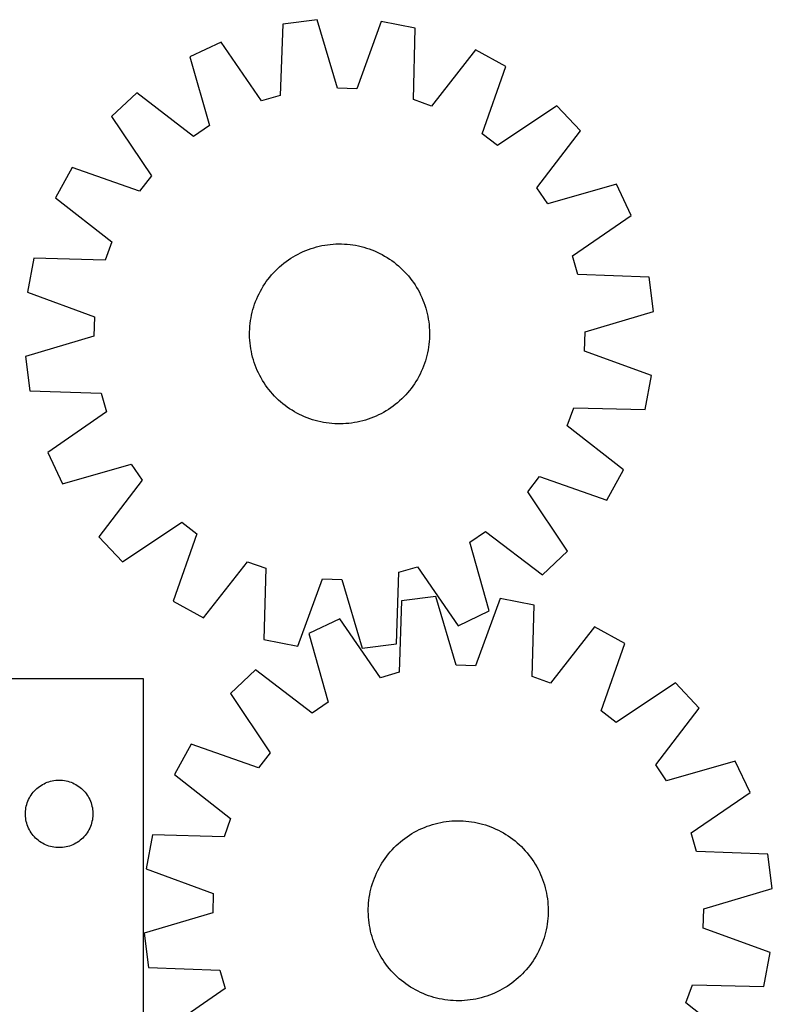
# Model space of a CAD drawing. Header units: millimetres. Extents: x 7 to 1493, y 7 to 2993.
# Tile 13 of 13: x 1159 to 1493, y 2555 to 2993. Entities that reach past the tile are written whole.
import ezdxf

# ---------------------------------------------------------------- set-up
doc = ezdxf.new("R2010")
doc.units = ezdxf.units.MM
doc.layers.add('CUT', color=7, linetype='CONTINUOUS', true_color=0x000000)

msp = doc.modelspace()

# ---------------------------------------------------------------- linework, layer by layer
at = {"layer": 'CUT'}
for p, q in [((1275.665629, 2991.058978), (1274.521531, 2959.315226)), ((1290.928601, 2993.001207), (1275.665629, 2991.058978)), ((1299.986353, 2962.555652), (1290.928601, 2993.001207)), ((1319.454168, 2992.130655), (1308.556707, 2962.294099)), ((1334.570298, 2989.261307), (1319.454168, 2992.130655)), ((1333.776538, 2957.506864), (1334.570298, 2989.261307)), ((1248.267188, 2983.072038), (1234.351421, 2976.50835)), ((1266.289817, 2956.915593), (1248.267188, 2983.072038)), ((1234.351421, 2976.50835), (1243.072678, 2945.964703)), ((1361.430708, 2979.618478), (1341.846604, 2954.609727)), ((1374.920325, 2972.218425), (1361.430708, 2979.618478)), ((1364.352752, 2942.26344), (1374.920325, 2972.218425)), ((1210.762055, 2960.445734), (1199.555666, 2949.903089)), ((1235.98538, 2941.138776), (1210.762055, 2960.445734)), ((1274.521531, 2959.315226), (1266.289817, 2956.915593)), ((1308.556707, 2962.294099), (1299.986353, 2962.555652)), ((1341.846604, 2954.609727), (1333.776538, 2957.506864)), ((1397.486296, 2954.747226), (1371.132577, 2937.014312)), ((1408.028942, 2943.540837), (1397.486296, 2954.747226)), ((1199.555666, 2949.903089), (1217.28858, 2923.54937)), ((1243.072678, 2945.964703), (1235.98538, 2941.138776)), ((1371.132577, 2937.014312), (1364.352752, 2942.26344)), ((1388.721983, 2918.317512), (1408.028942, 2943.540837)), ((1182.084467, 2927.337118), (1174.684414, 2913.847501)), ((1212.039452, 2916.769545), (1182.084467, 2927.337118)), ((1217.28858, 2923.54937), (1212.039452, 2916.769545)), ((1424.091558, 2919.951471), (1393.54791, 2911.230214)), ((1430.655245, 2906.035704), (1424.091558, 2919.951471)), ((1393.54791, 2911.230214), (1388.721983, 2918.317512)), ((1174.684414, 2913.847501), (1199.693165, 2894.263397)), ((1404.4988, 2888.013076), (1430.655245, 2906.035704)), ((1199.693165, 2894.263397), (1196.796028, 2886.193331)), ((1293.103854, 2892.584159), (1294.339788, 2892.811039)), ((1294.339788, 2892.811039), (1295.582238, 2892.998986)), ((1295.582238, 2892.998986), (1296.829979, 2893.147814)), ((1296.829979, 2893.147814), (1298.081779, 2893.257375)), ((1298.081779, 2893.257375), (1299.336402, 2893.327563)), ((1299.336402, 2893.327563), (1300.592611, 2893.358307)), ((1300.592611, 2893.358307), (1301.849167, 2893.349578)), ((1301.849167, 2893.349578), (1303.104827, 2893.301384)), ((1303.104827, 2893.301384), (1304.358355, 2893.213772)), ((1304.358355, 2893.213772), (1305.608512, 2893.086829)), ((1305.608512, 2893.086829), (1306.854064, 2892.92068)), ((1306.854064, 2892.92068), (1308.093784, 2892.71549)), ((1308.093784, 2892.71549), (1309.326446, 2892.47146)), ((1281.366551, 2888.241939), (1282.471884, 2888.83964)), ((1282.471884, 2888.83964), (1283.595446, 2889.402326)), ((1283.595446, 2889.402326), (1284.736127, 2889.929443)), ((1284.736127, 2889.929443), (1285.892803, 2890.42047)), ((1285.892803, 2890.42047), (1287.064332, 2890.874922)), ((1287.064332, 2890.874922), (1288.249558, 2891.292352)), ((1288.249558, 2891.292352), (1289.44731, 2891.672347)), ((1289.44731, 2891.672347), (1290.656407, 2892.014532)), ((1290.656407, 2892.014532), (1291.875656, 2892.318569)), ((1291.875656, 2892.318569), (1293.103854, 2892.584159)), ((1309.326446, 2892.47146), (1310.550835, 2892.188832)), ((1310.550835, 2892.188832), (1311.765742, 2891.867885)), ((1311.765742, 2891.867885), (1312.969969, 2891.508934)), ((1312.969969, 2891.508934), (1314.162326, 2891.112336)), ((1314.162326, 2891.112336), (1315.341637, 2890.678479)), ((1315.341637, 2890.678479), (1316.506739, 2890.207794)), ((1316.506739, 2890.207794), (1317.656482, 2889.700745)), ((1317.656482, 2889.700745), (1318.78973, 2889.157831)), ((1318.78973, 2889.157831), (1319.905366, 2888.579589)), ((1319.905366, 2888.579589), (1321.002288, 2887.96659)), ((1165.041585, 2886.98709), (1162.172237, 2871.87096)), ((1196.796028, 2886.193331), (1165.041585, 2886.98709)), ((1274.228723, 2883.131385), (1275.177051, 2883.955812)), ((1275.177051, 2883.955812), (1276.150808, 2884.750044)), ((1276.150808, 2884.750044), (1277.149031, 2885.513298)), ((1277.149031, 2885.513298), (1278.170737, 2886.24482)), ((1278.170737, 2886.24482), (1279.214916, 2886.943889)), ((1279.214916, 2886.943889), (1280.280538, 2887.609815)), ((1280.280538, 2887.609815), (1281.366551, 2888.241939)), ((1321.002288, 2887.96659), (1322.079414, 2887.319438)), ((1322.079414, 2887.319438), (1323.135681, 2886.638771)), ((1323.135681, 2886.638771), (1324.170047, 2885.925263)), ((1324.170047, 2885.925263), (1325.18149, 2885.179616)), ((1325.18149, 2885.179616), (1326.169013, 2884.402567)), ((1326.169013, 2884.402567), (1327.131642, 2883.594883)), ((1406.898434, 2879.781361), (1404.4988, 2888.013076)), ((1269.900325, 2878.585806), (1270.708009, 2879.548434)), ((1270.708009, 2879.548434), (1271.545532, 2880.485217)), ((1271.545532, 2880.485217), (1272.412067, 2881.395231)), ((1272.412067, 2881.395231), (1273.306758, 2882.277577)), ((1273.306758, 2882.277577), (1274.228723, 2883.131385)), ((1327.131642, 2883.594883), (1328.068425, 2882.75736)), ((1328.068425, 2882.75736), (1328.978438, 2881.890825)), ((1328.978438, 2881.890825), (1329.860784, 2880.996134)), ((1329.860784, 2880.996134), (1330.714592, 2880.074169)), ((1330.714592, 2880.074169), (1331.539019, 2879.125841)), ((1438.642186, 2878.637263), (1406.898434, 2879.781361)), ((1266.983455, 2874.496207), (1267.664121, 2875.552474)), ((1267.664121, 2875.552474), (1268.377629, 2876.58684)), ((1268.377629, 2876.58684), (1269.123276, 2877.598283)), ((1269.123276, 2877.598283), (1269.900325, 2878.585806)), ((1331.539019, 2879.125841), (1332.333251, 2878.152084)), ((1332.333251, 2878.152084), (1333.096505, 2877.153861)), ((1333.096505, 2877.153861), (1333.828028, 2876.132155)), ((1333.828028, 2876.132155), (1334.527096, 2875.087976)), ((1440.584415, 2863.374291), (1438.642186, 2878.637263)), ((1162.172237, 2871.87096), (1192.008793, 2860.9735)), ((1264.602147, 2870.073274), (1265.145061, 2871.206523)), ((1265.145061, 2871.206523), (1265.723303, 2872.322158)), ((1265.723303, 2872.322158), (1266.336302, 2873.419081)), ((1266.336302, 2873.419081), (1266.983455, 2874.496207)), ((1334.527096, 2875.087976), (1335.193022, 2874.022355)), ((1335.193022, 2874.022355), (1335.825147, 2872.936341)), ((1335.825147, 2872.936341), (1336.422847, 2871.831008)), ((1336.422847, 2871.831008), (1336.985533, 2870.707446)), ((1262.793958, 2865.386761), (1263.190557, 2866.579119)), ((1263.190557, 2866.579119), (1263.624413, 2867.75843)), ((1263.624413, 2867.75843), (1264.095098, 2868.923532)), ((1264.095098, 2868.923532), (1264.602147, 2870.073274)), ((1336.985533, 2870.707446), (1337.51265, 2869.566765)), ((1337.51265, 2869.566765), (1338.003677, 2868.410089)), ((1338.003677, 2868.410089), (1338.458129, 2867.23856)), ((1338.458129, 2867.23856), (1338.875559, 2866.053334)), ((1261.831432, 2861.743239), (1262.11406, 2862.967628)), ((1262.11406, 2862.967628), (1262.435007, 2864.182535)), ((1262.435007, 2864.182535), (1262.793958, 2865.386761)), ((1338.875559, 2866.053334), (1339.255554, 2864.855582)), ((1339.255554, 2864.855582), (1339.597739, 2863.646485)), ((1339.597739, 2863.646485), (1339.901776, 2862.427236)), ((1339.901776, 2862.427236), (1340.167366, 2861.199038)), ((1410.138859, 2854.316539), (1440.584415, 2863.374291)), ((1192.008793, 2860.9735), (1191.747241, 2852.403146)), ((1261.08912, 2856.775147), (1261.216063, 2858.025304)), ((1261.216063, 2858.025304), (1261.382212, 2859.270857)), ((1261.382212, 2859.270857), (1261.587402, 2860.510576)), ((1261.587402, 2860.510576), (1261.831432, 2861.743239)), ((1340.167366, 2861.199038), (1340.394247, 2859.963105)), ((1340.394247, 2859.963105), (1340.582193, 2858.720654)), ((1340.582193, 2858.720654), (1340.731021, 2857.472913)), ((1260.944585, 2853.009404), (1260.953314, 2854.265959)), ((1260.953314, 2854.265959), (1261.001509, 2855.52162)), ((1261.001509, 2855.52162), (1261.08912, 2856.775147)), ((1340.731021, 2857.472913), (1340.840583, 2856.221114)), ((1340.840583, 2856.221114), (1340.91077, 2854.96649)), ((1340.91077, 2854.96649), (1340.941515, 2853.710281)), ((1340.941515, 2853.710281), (1340.932785, 2852.453726)), ((1409.877306, 2845.746185), (1410.138859, 2854.316539)), ((1191.747241, 2852.403146), (1161.301685, 2843.345393)), ((1260.975329, 2851.753195), (1260.944585, 2853.009404)), ((1261.045517, 2850.498571), (1260.975329, 2851.753195)), ((1261.155079, 2849.246771), (1261.045517, 2850.498571)), ((1261.303906, 2847.999031), (1261.155079, 2849.246771)), ((1340.796979, 2849.944537), (1340.670036, 2848.69438)), ((1340.884591, 2851.198065), (1340.796979, 2849.944537)), ((1340.932785, 2852.453726), (1340.884591, 2851.198065)), ((1261.491853, 2846.75658), (1261.303906, 2847.999031)), ((1261.718733, 2845.520646), (1261.491853, 2846.75658)), ((1261.984323, 2844.292449), (1261.718733, 2845.520646)), ((1340.054668, 2844.976446), (1339.77204, 2843.752057)), ((1340.298697, 2846.209109), (1340.054668, 2844.976446)), ((1340.503888, 2847.448828), (1340.298697, 2846.209109)), ((1340.670036, 2848.69438), (1340.503888, 2847.448828)), ((1439.713863, 2834.848725), (1409.877306, 2845.746185)), ((1161.301685, 2843.345393), (1163.243914, 2828.082422)), ((1262.288361, 2843.0732), (1261.984323, 2844.292449)), ((1262.630546, 2841.864103), (1262.288361, 2843.0732)), ((1263.01054, 2840.66635), (1262.630546, 2841.864103)), ((1263.42797, 2839.481125), (1263.01054, 2840.66635)), ((1338.695543, 2840.140566), (1338.261687, 2838.961255)), ((1339.092142, 2841.332924), (1338.695543, 2840.140566)), ((1339.451092, 2842.53715), (1339.092142, 2841.332924)), ((1339.77204, 2843.752057), (1339.451092, 2842.53715)), ((1263.882423, 2838.309596), (1263.42797, 2839.481125)), ((1264.373449, 2837.15292), (1263.882423, 2838.309596)), ((1264.900566, 2836.012238), (1264.373449, 2837.15292)), ((1265.463252, 2834.888677), (1264.900566, 2836.012238)), ((1337.283952, 2836.64641), (1336.741039, 2835.513162)), ((1337.791002, 2837.796153), (1337.283952, 2836.64641)), ((1338.261687, 2838.961255), (1337.791002, 2837.796153)), ((1266.060953, 2833.783344), (1265.463252, 2834.888677)), ((1266.693078, 2832.69733), (1266.060953, 2833.783344)), ((1267.359003, 2831.631708), (1266.693078, 2832.69733)), ((1268.058072, 2830.587529), (1267.359003, 2831.631708)), ((1334.902645, 2832.223478), (1334.221979, 2831.167211)), ((1335.549797, 2833.300604), (1334.902645, 2832.223478)), ((1336.162797, 2834.397526), (1335.549797, 2833.300604)), ((1336.741039, 2835.513162), (1336.162797, 2834.397526)), ((1436.844515, 2819.732595), (1439.713863, 2834.848725)), ((1163.243914, 2828.082422), (1194.987666, 2826.938324)), ((1268.789594, 2829.565824), (1268.058072, 2830.587529)), ((1269.552848, 2828.567601), (1268.789594, 2829.565824)), ((1270.347081, 2827.593844), (1269.552848, 2828.567601)), ((1271.171507, 2826.645515), (1270.347081, 2827.593844)), ((1331.17809, 2827.171251), (1330.340567, 2826.234468)), ((1331.985774, 2828.133879), (1331.17809, 2827.171251)), ((1332.762823, 2829.121402), (1331.985774, 2828.133879)), ((1333.50847, 2830.132845), (1332.762823, 2829.121402)), ((1334.221979, 2831.167211), (1333.50847, 2830.132845)), ((1194.987666, 2826.938324), (1197.387299, 2818.706609)), ((1272.025315, 2825.723551), (1271.171507, 2826.645515)), ((1272.907661, 2824.828859), (1272.025315, 2825.723551)), ((1273.817675, 2823.962325), (1272.907661, 2824.828859)), ((1274.754458, 2823.124802), (1273.817675, 2823.962325)), ((1275.717086, 2822.317118), (1274.754458, 2823.124802)), ((1326.709048, 2822.763873), (1325.735292, 2821.969641)), ((1327.657377, 2823.5883), (1326.709048, 2822.763873)), ((1328.579342, 2824.442108), (1327.657377, 2823.5883)), ((1329.474033, 2825.324454), (1328.579342, 2824.442108)), ((1330.340567, 2826.234468), (1329.474033, 2825.324454)), ((1197.387299, 2818.706609), (1171.230855, 2800.68398)), ((1276.704609, 2821.540069), (1275.717086, 2822.317118)), ((1277.716053, 2820.794422), (1276.704609, 2821.540069)), ((1278.750418, 2820.080914), (1277.716053, 2820.794422)), ((1279.806685, 2819.400247), (1278.750418, 2820.080914)), ((1280.883812, 2818.753095), (1279.806685, 2819.400247)), ((1281.980734, 2818.140096), (1280.883812, 2818.753095)), ((1320.519549, 2818.477745), (1319.414216, 2817.880045)), ((1321.605562, 2819.10987), (1320.519549, 2818.477745)), ((1322.671184, 2819.775796), (1321.605562, 2819.10987)), ((1323.715363, 2820.474865), (1322.671184, 2819.775796)), ((1324.737068, 2821.206387), (1323.715363, 2820.474865)), ((1325.735292, 2821.969641), (1324.737068, 2821.206387)), ((1402.192935, 2812.456288), (1405.090071, 2820.526354)), ((1405.090071, 2820.526354), (1436.844515, 2819.732595)), ((1283.096369, 2817.561854), (1281.980734, 2818.140096)), ((1284.229618, 2817.01894), (1283.096369, 2817.561854)), ((1285.37936, 2816.51189), (1284.229618, 2817.01894)), ((1286.544462, 2816.041205), (1285.37936, 2816.51189)), ((1287.723774, 2815.607349), (1286.544462, 2816.041205)), ((1288.916131, 2815.21075), (1287.723774, 2815.607349)), ((1290.120357, 2814.8518), (1288.916131, 2815.21075)), ((1291.335265, 2814.530852), (1290.120357, 2814.8518)), ((1292.559654, 2814.248224), (1291.335265, 2814.530852)), ((1293.792316, 2814.004195), (1292.559654, 2814.248224)), ((1295.032035, 2813.799004), (1293.792316, 2814.004195)), ((1307.546312, 2813.908646), (1306.303862, 2813.720699)), ((1308.782246, 2814.135526), (1307.546312, 2813.908646)), ((1310.010443, 2814.401116), (1308.782246, 2814.135526)), ((1311.229692, 2814.705153), (1310.010443, 2814.401116)), ((1312.438789, 2815.047338), (1311.229692, 2814.705153)), ((1313.636542, 2815.427333), (1312.438789, 2815.047338)), ((1314.821767, 2815.844763), (1313.636542, 2815.427333)), ((1315.993296, 2816.299215), (1314.821767, 2815.844763)), ((1317.149972, 2816.790242), (1315.993296, 2816.299215)), ((1318.290654, 2817.317359), (1317.149972, 2816.790242)), ((1319.414216, 2817.880045), (1318.290654, 2817.317359)), ((1296.277588, 2813.632856), (1295.032035, 2813.799004)), ((1297.527745, 2813.505913), (1296.277588, 2813.632856)), ((1298.781272, 2813.418301), (1297.527745, 2813.505913)), ((1300.036933, 2813.370107), (1298.781272, 2813.418301)), ((1301.293488, 2813.361378), (1300.036933, 2813.370107)), ((1302.549697, 2813.392122), (1301.293488, 2813.361378)), ((1303.804321, 2813.46231), (1302.549697, 2813.392122)), ((1305.056121, 2813.571871), (1303.804321, 2813.46231)), ((1306.303862, 2813.720699), (1305.056121, 2813.571871)), ((1427.201686, 2792.872184), (1402.192935, 2812.456288)), ((1171.230855, 2800.68398), (1177.794542, 2786.768214)), ((1177.794542, 2786.768214), (1208.33819, 2795.489471)), ((1208.33819, 2795.489471), (1213.164117, 2788.402172)), ((1419.801633, 2779.382567), (1427.201686, 2792.872184)), ((1213.164117, 2788.402172), (1193.857158, 2763.178848)), ((1384.597519, 2783.170315), (1389.846647, 2789.95014)), ((1389.846647, 2789.95014), (1419.801633, 2779.382567)), ((1402.330434, 2756.816596), (1384.597519, 2783.170315)), ((1204.399804, 2751.972458), (1230.753522, 2769.705373)), ((1230.753522, 2769.705373), (1237.533347, 2764.456245)), ((1193.857158, 2763.178848), (1204.399804, 2751.972458)), ((1237.533347, 2764.456245), (1226.965774, 2734.50126)), ((1358.813421, 2760.754982), (1365.90072, 2765.580909)), ((1365.90072, 2765.580909), (1391.124044, 2746.27395)), ((1367.534678, 2730.211334), (1358.813421, 2760.754982)), ((1391.124044, 2746.27395), (1402.330434, 2756.816596)), ((1240.455391, 2727.101206), (1260.039495, 2752.109957)), ((1260.039495, 2752.109957), (1268.109561, 2749.212821)), ((1268.109561, 2749.212821), (1267.315802, 2717.458377)), ((1327.364568, 2747.404459), (1335.596283, 2749.804092)), ((1335.596283, 2749.804092), (1353.618912, 2723.647647)), ((1282.431932, 2714.589029), (1293.329393, 2744.425586)), ((1293.329393, 2744.425586), (1301.899746, 2744.164033)), ((1301.899746, 2744.164033), (1310.957499, 2713.718477)), ((1326.22047, 2715.660707), (1327.364568, 2747.404459)), ((1343.809904, 2736.610252), (1328.545491, 2734.679385)), ((1352.844991, 2706.157962), (1343.809904, 2736.610252)), ((1372.334815, 2735.718466), (1361.415148, 2705.89003)), ((1387.448805, 2732.837867), (1372.334815, 2735.718466)), ((1226.965774, 2734.50126), (1240.455391, 2727.101206)), ((1328.545491, 2734.679385), (1327.377764, 2702.936493)), ((1386.631408, 2701.084023), (1387.448805, 2732.837867)), ((1301.141112, 2726.712841), (1287.220463, 2720.159515)), ((1319.144265, 2700.542988), (1301.141112, 2726.712841)), ((1353.618912, 2723.647647), (1367.534678, 2730.211334)), ((1414.30203, 2723.175046), (1394.699316, 2698.18088)), ((1427.786135, 2715.764953), (1414.30203, 2723.175046)), ((1287.220463, 2720.159515), (1295.918982, 2689.609383)), ((1267.315802, 2717.458377), (1282.431932, 2714.589029)), ((1310.957499, 2713.718477), (1326.22047, 2715.660707)), ((1417.196267, 2685.817843), (1427.786135, 2715.764953)), ((1361.415148, 2705.89003), (1352.844991, 2706.157962)), ((1263.619147, 2704.114463), (1252.404913, 2693.580162)), ((1288.828093, 2684.788733), (1263.619147, 2704.114463)), ((1327.377764, 2702.936493), (1319.144265, 2700.542988)), ((1394.699316, 2698.18088), (1386.631408, 2701.084023)), ((1213.7684, 2700.030825), (1138.7684, 2700.030825)), ((1213.7684, 2400.030825), (1213.7684, 2700.030825)), ((1450.339094, 2698.276962), (1423.972183, 2680.563669)), ((1460.873395, 2687.062727), (1450.339094, 2698.276962)), ((1252.404913, 2693.580162), (1270.118205, 2667.21325)), ((1295.918982, 2689.609383), (1288.828093, 2684.788733)), ((1441.547666, 2661.853782), (1460.873395, 2687.062727)), ((1423.972183, 2680.563669), (1417.196267, 2685.817843)), ((1234.916921, 2671.027202), (1227.506829, 2657.543098)), ((1264.864032, 2660.437334), (1234.916921, 2671.027202)), ((1270.118205, 2667.21325), (1264.864032, 2660.437334)), ((1446.368316, 2654.762893), (1441.547666, 2661.853782)), ((1476.918447, 2663.461411), (1446.368316, 2654.762893)), ((1483.471774, 2649.540763), (1476.918447, 2663.461411)), ((1227.506829, 2657.543098), (1252.500995, 2637.940383)), ((1166.959258, 2651.792622), (1167.577084, 2652.25625)), ((1167.577084, 2652.25625), (1168.217957, 2652.687458)), ((1168.217957, 2652.687458), (1168.880179, 2653.085103)), ((1168.880179, 2653.085103), (1169.561993, 2653.448131)), ((1169.561993, 2653.448131), (1170.261592, 2653.775578)), ((1170.261592, 2653.775578), (1170.977119, 2654.066577)), ((1170.977119, 2654.066577), (1171.706678, 2654.320355)), ((1171.706678, 2654.320355), (1172.448333, 2654.536241)), ((1172.448333, 2654.536241), (1173.200119, 2654.71366)), ((1173.200119, 2654.71366), (1173.960041, 2654.852143)), ((1173.960041, 2654.852143), (1174.726085, 2654.951323)), ((1174.726085, 2654.951323), (1175.496219, 2655.010936)), ((1175.496219, 2655.010936), (1176.2684, 2655.030825)), ((1176.2684, 2655.030825), (1177.040581, 2655.010936)), ((1177.040581, 2655.010936), (1177.810715, 2654.951323)), ((1177.810715, 2654.951323), (1178.576759, 2654.852143)), ((1178.576759, 2654.852143), (1179.336681, 2654.71366)), ((1179.336681, 2654.71366), (1180.088467, 2654.536241)), ((1180.088467, 2654.536241), (1180.830123, 2654.320355)), ((1180.830123, 2654.320355), (1181.559681, 2654.066577)), ((1181.559681, 2654.066577), (1182.275209, 2653.775578)), ((1182.275209, 2653.775578), (1182.974807, 2653.448131)), ((1182.974807, 2653.448131), (1183.656621, 2653.085103)), ((1183.656621, 2653.085103), (1184.318843, 2652.687458)), ((1184.318843, 2652.687458), (1184.959717, 2652.25625)), ((1184.959717, 2652.25625), (1185.577542, 2651.792622)), ((1163.028218, 2647.080476), (1163.408681, 2647.752717)), ((1163.408681, 2647.752717), (1163.823245, 2648.404481)), ((1163.823245, 2648.404481), (1164.270811, 2649.034039)), ((1164.270811, 2649.034039), (1164.750193, 2649.639722)), ((1164.750193, 2649.639722), (1165.26012, 2650.219925)), ((1165.26012, 2650.219925), (1165.799238, 2650.773108)), ((1165.799238, 2650.773108), (1166.366118, 2651.297804)), ((1166.366118, 2651.297804), (1166.959258, 2651.792622)), ((1185.577542, 2651.792622), (1186.170682, 2651.297804)), ((1186.170682, 2651.297804), (1186.737562, 2650.773108)), ((1186.737562, 2650.773108), (1187.276681, 2650.219925)), ((1187.276681, 2650.219925), (1187.786607, 2649.639722)), ((1187.786607, 2649.639722), (1188.265989, 2649.034039)), ((1188.265989, 2649.034039), (1188.713555, 2648.404481)), ((1188.713555, 2648.404481), (1189.12812, 2647.752717)), ((1189.12812, 2647.752717), (1189.508582, 2647.080476)), ((1457.301921, 2631.537609), (1483.471774, 2649.540763)), ((1161.511431, 2642.720036), (1161.669435, 2643.476141)), ((1161.669435, 2643.476141), (1161.866152, 2644.223109)), ((1161.866152, 2644.223109), (1162.101062, 2644.95896)), ((1162.101062, 2644.95896), (1162.373541, 2645.681743)), ((1162.373541, 2645.681743), (1162.682866, 2646.389541)), ((1162.682866, 2646.389541), (1163.028218, 2647.080476)), ((1189.508582, 2647.080476), (1189.853934, 2646.389541)), ((1189.853934, 2646.389541), (1190.16326, 2645.681743)), ((1190.16326, 2645.681743), (1190.435739, 2644.95896)), ((1190.435739, 2644.95896), (1190.670648, 2644.223109)), ((1190.670648, 2644.223109), (1190.867366, 2643.476141)), ((1190.867366, 2643.476141), (1191.025369, 2642.720036)), ((1161.273373, 2640.417043), (1161.313137, 2641.188457)), ((1161.273373, 2639.644606), (1161.273373, 2640.417043)), ((1161.313137, 2638.873193), (1161.273373, 2639.644606)), ((1161.313137, 2641.188457), (1161.39256, 2641.9568)), ((1161.39256, 2638.104849), (1161.313137, 2638.873193)), ((1161.39256, 2641.9568), (1161.511431, 2642.720036)), ((1191.025369, 2642.720036), (1191.14424, 2641.9568)), ((1191.14424, 2641.9568), (1191.223663, 2641.188457)), ((1191.223663, 2638.873193), (1191.14424, 2638.104849)), ((1191.223663, 2641.188457), (1191.263427, 2640.417043)), ((1191.263427, 2639.644606), (1191.223663, 2638.873193)), ((1191.263427, 2640.417043), (1191.263427, 2639.644606)), ((1161.511431, 2637.341613), (1161.39256, 2638.104849)), ((1161.669435, 2636.585509), (1161.511431, 2637.341613)), ((1161.866152, 2635.83854), (1161.669435, 2636.585509)), ((1162.101062, 2635.102689), (1161.866152, 2635.83854)), ((1162.373541, 2634.379906), (1162.101062, 2635.102689)), ((1190.435739, 2635.102689), (1190.16326, 2634.379906)), ((1190.670648, 2635.83854), (1190.435739, 2635.102689)), ((1190.867366, 2636.585509), (1190.670648, 2635.83854)), ((1191.025369, 2637.341613), (1190.867366, 2636.585509)), ((1191.14424, 2638.104849), (1191.025369, 2637.341613)), ((1252.500995, 2637.940383), (1249.597852, 2629.872476)), ((1338.697749, 2634.033291), (1339.869616, 2634.486871)), ((1339.869616, 2634.486871), (1341.055151, 2634.903419)), ((1341.055151, 2634.903419), (1342.253186, 2635.282522)), ((1342.253186, 2635.282522), (1343.462538, 2635.623807)), ((1343.462538, 2635.623807), (1344.682013, 2635.926936)), ((1344.682013, 2635.926936), (1345.910408, 2636.191612)), ((1345.910408, 2636.191612), (1347.14651, 2636.417572)), ((1347.14651, 2636.417572), (1348.3891, 2636.604594)), ((1348.3891, 2636.604594), (1349.636951, 2636.752493)), ((1349.636951, 2636.752493), (1350.888832, 2636.861123)), ((1350.888832, 2636.861123), (1352.143508, 2636.930376)), ((1352.143508, 2636.930376), (1353.39974, 2636.960186)), ((1353.39974, 2636.960186), (1354.656288, 2636.950521)), ((1354.656288, 2636.950521), (1355.911912, 2636.901392)), ((1355.911912, 2636.901392), (1357.165374, 2636.812847)), ((1357.165374, 2636.812847), (1358.415436, 2636.684974)), ((1358.415436, 2636.684974), (1359.660865, 2636.517898)), ((1359.660865, 2636.517898), (1360.900431, 2636.311785)), ((1360.900431, 2636.311785), (1362.132912, 2636.066838)), ((1362.132912, 2636.066838), (1363.35709, 2635.783298)), ((1363.35709, 2635.783298), (1364.571758, 2635.461447)), ((1364.571758, 2635.461447), (1365.775717, 2635.1016)), ((1365.775717, 2635.1016), (1366.967778, 2634.704113)), ((1366.967778, 2634.704113), (1368.146767, 2634.26938)), ((1162.682866, 2633.672109), (1162.373541, 2634.379906)), ((1163.028218, 2632.981174), (1162.682866, 2633.672109)), ((1163.408681, 2632.308933), (1163.028218, 2632.981174)), ((1163.823245, 2631.657169), (1163.408681, 2632.308933)), ((1164.270811, 2631.027611), (1163.823245, 2631.657169)), ((1164.750193, 2630.421927), (1164.270811, 2631.027611)), ((1165.26012, 2629.841725), (1164.750193, 2630.421927)), ((1187.786607, 2630.421927), (1187.276681, 2629.841725)), ((1188.265989, 2631.027611), (1187.786607, 2630.421927)), ((1188.713555, 2631.657169), (1188.265989, 2631.027611)), ((1189.12812, 2632.308933), (1188.713555, 2631.657169)), ((1189.508582, 2632.981174), (1189.12812, 2632.308933)), ((1189.853934, 2633.672109), (1189.508582, 2632.981174)), ((1190.16326, 2634.379906), (1189.853934, 2633.672109)), ((1217.844008, 2630.689873), (1214.963408, 2615.575883)), ((1249.597852, 2629.872476), (1217.844008, 2630.689873)), ((1330.972576, 2629.863391), (1332.017275, 2630.561682)), ((1332.017275, 2630.561682), (1333.083392, 2631.226815)), ((1333.083392, 2631.226815), (1334.169876, 2631.858131)), ((1334.169876, 2631.858131), (1335.275653, 2632.455008)), ((1335.275653, 2632.455008), (1336.399634, 2633.016858)), ((1336.399634, 2633.016858), (1337.540708, 2633.543125)), ((1337.540708, 2633.543125), (1338.697749, 2634.033291)), ((1368.146767, 2634.26938), (1369.311518, 2633.797827)), ((1369.311518, 2633.797827), (1370.460883, 2633.289922)), ((1370.460883, 2633.289922), (1371.593726, 2632.746165)), ((1371.593726, 2632.746165), (1372.708931, 2632.167093)), ((1372.708931, 2632.167093), (1373.805397, 2631.553277)), ((1373.805397, 2631.553277), (1374.882041, 2630.905323)), ((1374.882041, 2630.905323), (1375.937801, 2630.223871)), ((1375.937801, 2630.223871), (1376.971636, 2629.509592)), ((1459.695426, 2623.30411), (1457.301921, 2631.537609)), ((1165.799238, 2629.288542), (1165.26012, 2629.841725)), ((1166.366118, 2628.763846), (1165.799238, 2629.288542)), ((1166.959258, 2628.269028), (1166.366118, 2628.763846)), ((1167.577084, 2627.8054), (1166.959258, 2628.269028)), ((1168.217957, 2627.374191), (1167.577084, 2627.8054)), ((1168.880179, 2626.976546), (1168.217957, 2627.374191)), ((1169.561993, 2626.613519), (1168.880179, 2626.976546)), ((1170.261592, 2626.286071), (1169.561993, 2626.613519)), ((1170.977119, 2625.995072), (1170.261592, 2626.286071)), ((1171.706678, 2625.741294), (1170.977119, 2625.995072)), ((1172.448333, 2625.525409), (1171.706678, 2625.741294)), ((1180.830123, 2625.741294), (1180.088467, 2625.525409)), ((1181.559681, 2625.995072), (1180.830123, 2625.741294)), ((1182.275209, 2626.286071), (1181.559681, 2625.995072)), ((1182.974807, 2626.613519), (1182.275209, 2626.286071)), ((1183.656621, 2626.976546), (1182.974807, 2626.613519)), ((1184.318843, 2627.374191), (1183.656621, 2626.976546)), ((1184.959717, 2627.8054), (1184.318843, 2627.374191)), ((1185.577542, 2628.269028), (1184.959717, 2627.8054)), ((1186.170682, 2628.763846), (1185.577542, 2628.269028)), ((1186.737562, 2629.288542), (1186.170682, 2628.763846)), ((1187.276681, 2629.841725), (1186.737562, 2629.288542)), ((1325.210298, 2625.01809), (1326.105645, 2625.89977)), ((1326.105645, 2625.89977), (1327.028245, 2626.752891)), ((1327.028245, 2626.752891), (1327.977187, 2627.576611)), ((1327.977187, 2627.576611), (1328.951535, 2628.370119)), ((1328.951535, 2628.370119), (1329.950326, 2629.132629)), ((1329.950326, 2629.132629), (1330.972576, 2629.863391)), ((1376.971636, 2629.509592), (1377.982524, 2628.763193)), ((1377.982524, 2628.763193), (1378.969468, 2627.985409)), ((1378.969468, 2627.985409), (1379.931495, 2627.177009)), ((1379.931495, 2627.177009), (1380.867654, 2626.338789)), ((1380.867654, 2626.338789), (1381.777022, 2625.471577)), ((1173.200119, 2625.347989), (1172.448333, 2625.525409)), ((1173.960041, 2625.209506), (1173.200119, 2625.347989)), ((1174.726085, 2625.110327), (1173.960041, 2625.209506)), ((1175.496219, 2625.050713), (1174.726085, 2625.110327)), ((1176.2684, 2625.030825), (1175.496219, 2625.050713)), ((1177.040581, 2625.050713), (1176.2684, 2625.030825)), ((1177.810715, 2625.110327), (1177.040581, 2625.050713)), ((1178.576759, 2625.209506), (1177.810715, 2625.110327)), ((1179.336681, 2625.347989), (1178.576759, 2625.209506)), ((1180.088467, 2625.525409), (1179.336681, 2625.347989)), ((1321.918681, 2621.223591), (1322.696465, 2622.210535)), ((1322.696465, 2622.210535), (1323.504866, 2623.172562)), ((1323.504866, 2623.172562), (1324.343086, 2624.108721)), ((1324.343086, 2624.108721), (1325.210298, 2625.01809)), ((1381.777022, 2625.471577), (1382.658702, 2624.576229)), ((1382.658702, 2624.576229), (1383.511823, 2623.653629)), ((1383.511823, 2623.653629), (1384.335544, 2622.704687)), ((1384.335544, 2622.704687), (1385.129051, 2621.73034)), ((1385.129051, 2621.73034), (1385.891562, 2620.731548)), ((1491.438317, 2622.136383), (1459.695426, 2623.30411)), ((1493.369184, 2606.87197), (1491.438317, 2622.136383)), ((1318.514782, 2615.949999), (1319.128598, 2617.046464)), ((1319.128598, 2617.046464), (1319.776551, 2618.123109)), ((1319.776551, 2618.123109), (1320.458004, 2619.178869)), ((1320.458004, 2619.178869), (1321.172282, 2620.212703)), ((1321.172282, 2620.212703), (1321.918681, 2621.223591)), ((1385.891562, 2620.731548), (1386.622324, 2619.709299)), ((1386.622324, 2619.709299), (1387.320615, 2618.6646)), ((1387.320615, 2618.6646), (1387.985747, 2617.598482)), ((1387.985747, 2617.598482), (1388.617063, 2616.511999)), ((1214.963408, 2615.575883), (1244.791845, 2604.656215)), ((1316.884047, 2612.552585), (1317.391952, 2613.70195)), ((1317.391952, 2613.70195), (1317.935709, 2614.834794)), ((1317.935709, 2614.834794), (1318.514782, 2615.949999)), ((1388.617063, 2616.511999), (1389.213941, 2615.406221)), ((1389.213941, 2615.406221), (1389.775791, 2614.282241)), ((1389.775791, 2614.282241), (1390.302058, 2613.141167)), ((1390.302058, 2613.141167), (1390.792224, 2611.984126)), ((1315.220428, 2607.812825), (1315.580275, 2609.016784)), ((1315.580275, 2609.016784), (1315.977761, 2610.208846)), ((1315.977761, 2610.208846), (1316.412495, 2611.387834)), ((1316.412495, 2611.387834), (1316.884047, 2612.552585)), ((1390.792224, 2611.984126), (1391.245804, 2610.812259)), ((1391.245804, 2610.812259), (1391.662351, 2609.626723)), ((1391.662351, 2609.626723), (1392.041454, 2608.428688)), ((1392.041454, 2608.428688), (1392.382739, 2607.219337)), ((1244.791845, 2604.656215), (1244.523913, 2596.086058)), ((1314.163977, 2602.901933), (1314.37009, 2604.141499)), ((1314.37009, 2604.141499), (1314.615037, 2605.373979)), ((1314.615037, 2605.373979), (1314.898576, 2606.598157)), ((1314.898576, 2606.598157), (1315.220428, 2607.812825)), ((1392.382739, 2607.219337), (1392.685869, 2605.999862)), ((1392.685869, 2605.999862), (1392.950545, 2604.771467)), ((1392.950545, 2604.771467), (1393.176505, 2603.535365)), ((1462.916895, 2597.836884), (1493.369184, 2606.87197)), ((1313.780483, 2599.15298), (1313.869027, 2600.406442)), ((1313.869027, 2600.406442), (1313.996901, 2601.656504)), ((1313.996901, 2601.656504), (1314.163977, 2602.901933)), ((1393.176505, 2603.535365), (1393.363527, 2602.292775)), ((1393.363527, 2602.292775), (1393.511425, 2601.044923)), ((1393.511425, 2601.044923), (1393.620055, 2599.793042)), ((1393.620055, 2599.793042), (1393.689309, 2598.538367)), ((1244.523913, 2596.086058), (1214.071623, 2587.050972)), ((1313.721689, 2596.640807), (1313.731354, 2597.897355)), ((1313.751498, 2595.384575), (1313.721689, 2596.640807)), ((1313.731354, 2597.897355), (1313.780483, 2599.15298)), ((1313.820752, 2594.1299), (1313.751498, 2595.384575)), ((1393.709454, 2596.025587), (1393.660325, 2594.769962)), ((1393.689309, 2598.538367), (1393.719118, 2597.282135)), ((1393.719118, 2597.282135), (1393.709454, 2596.025587)), ((1462.648962, 2589.266727), (1462.916895, 2597.836884)), ((1313.929382, 2592.878019), (1313.820752, 2594.1299)), ((1314.077281, 2591.630167), (1313.929382, 2592.878019)), ((1314.264302, 2590.387577), (1314.077281, 2591.630167)), ((1393.276831, 2591.02101), (1393.070717, 2589.781443)), ((1393.443906, 2592.266438), (1393.276831, 2591.02101)), ((1393.57178, 2593.5165), (1393.443906, 2592.266438)), ((1393.660325, 2594.769962), (1393.57178, 2593.5165)), ((1214.071623, 2587.050972), (1216.00249, 2571.786559)), ((1314.490263, 2589.151475), (1314.264302, 2590.387577)), ((1314.754938, 2587.92308), (1314.490263, 2589.151475)), ((1315.058068, 2586.703605), (1314.754938, 2587.92308)), ((1315.399353, 2585.494254), (1315.058068, 2586.703605)), ((1392.542231, 2587.324785), (1392.220379, 2586.110117)), ((1392.82577, 2588.548963), (1392.542231, 2587.324785)), ((1393.070717, 2589.781443), (1392.82577, 2588.548963)), ((1492.477399, 2578.34706), (1462.648962, 2589.266727)), ((1315.778456, 2584.296219), (1315.399353, 2585.494254)), ((1316.195003, 2583.110683), (1315.778456, 2584.296219)), ((1316.648583, 2581.938816), (1316.195003, 2583.110683)), ((1391.028312, 2582.535108), (1390.55676, 2581.370357)), ((1391.463046, 2583.714096), (1391.028312, 2582.535108)), ((1391.860532, 2584.906158), (1391.463046, 2583.714096)), ((1392.220379, 2586.110117), (1391.860532, 2584.906158)), ((1317.138749, 2580.781775), (1316.648583, 2581.938816)), ((1317.665017, 2579.640701), (1317.138749, 2580.781775)), ((1318.226866, 2578.516721), (1317.665017, 2579.640701)), ((1318.823744, 2577.410943), (1318.226866, 2578.516721)), ((1388.926025, 2577.972943), (1388.31221, 2576.876478)), ((1389.505098, 2579.088148), (1388.926025, 2577.972943)), ((1390.048855, 2580.220992), (1389.505098, 2579.088148)), ((1390.55676, 2581.370357), (1390.048855, 2580.220992)), ((1489.596799, 2563.23307), (1492.477399, 2578.34706)), ((1319.45506, 2576.32446), (1318.823744, 2577.410943)), ((1320.120192, 2575.258342), (1319.45506, 2576.32446)), ((1320.818484, 2574.213643), (1320.120192, 2575.258342)), ((1321.549245, 2573.191394), (1320.818484, 2574.213643)), ((1322.311756, 2572.192602), (1321.549245, 2573.191394)), ((1386.268525, 2573.710239), (1385.522126, 2572.699351)), ((1386.982803, 2574.744073), (1386.268525, 2573.710239)), ((1387.664256, 2575.799833), (1386.982803, 2574.744073)), ((1388.31221, 2576.876478), (1387.664256, 2575.799833)), ((1216.00249, 2571.786559), (1247.745381, 2570.618832)), ((1247.745381, 2570.618832), (1250.138887, 2562.385333)), ((1323.105263, 2571.218255), (1322.311756, 2572.192602)), ((1323.928984, 2570.269313), (1323.105263, 2571.218255)), ((1324.782105, 2569.346713), (1323.928984, 2570.269313)), ((1325.663785, 2568.451365), (1324.782105, 2569.346713)), ((1382.23051, 2568.904852), (1381.335162, 2568.023172)), ((1383.097721, 2569.814221), (1382.23051, 2568.904852)), ((1383.935941, 2570.75038), (1383.097721, 2569.814221)), ((1384.744342, 2571.712407), (1383.935941, 2570.75038)), ((1385.522126, 2572.699351), (1384.744342, 2571.712407)), ((1326.573153, 2567.584153), (1325.663785, 2568.451365)), ((1327.509313, 2566.745934), (1326.573153, 2567.584153)), ((1328.471339, 2565.937533), (1327.509313, 2566.745934)), ((1329.458283, 2565.159749), (1328.471339, 2565.937533)), ((1330.469172, 2564.41335), (1329.458283, 2565.159749)), ((1377.490481, 2564.790313), (1376.468231, 2564.059551)), ((1378.489272, 2565.552823), (1377.490481, 2564.790313)), ((1379.46362, 2566.346331), (1378.489272, 2565.552823)), ((1380.412562, 2567.170051), (1379.46362, 2566.346331)), ((1381.335162, 2568.023172), (1380.412562, 2567.170051)), ((1250.138887, 2562.385333), (1223.969033, 2544.382179)), ((1331.503006, 2563.699071), (1330.469172, 2564.41335)), ((1332.558766, 2563.017619), (1331.503006, 2563.699071)), ((1333.63541, 2562.369665), (1332.558766, 2563.017619)), ((1334.731876, 2561.755849), (1333.63541, 2562.369665)), ((1335.847081, 2561.176777), (1334.731876, 2561.755849)), ((1336.979925, 2560.63302), (1335.847081, 2561.176777)), ((1338.129289, 2560.125115), (1336.979925, 2560.63302)), ((1339.29404, 2559.653562), (1338.129289, 2560.125115)), ((1369.9001, 2560.379817), (1368.743058, 2559.889651)), ((1371.041173, 2560.906084), (1369.9001, 2560.379817)), ((1372.165154, 2561.467934), (1371.041173, 2560.906084)), ((1373.270931, 2562.064811), (1372.165154, 2561.467934)), ((1374.357415, 2562.696128), (1373.270931, 2562.064811)), ((1375.423532, 2563.36126), (1374.357415, 2562.696128)), ((1376.468231, 2564.059551), (1375.423532, 2563.36126)), ((1454.939813, 2555.982559), (1457.842955, 2564.050466)), ((1457.842955, 2564.050466), (1489.596799, 2563.23307)), ((1340.473029, 2559.218829), (1339.29404, 2559.653562)), ((1341.66509, 2558.821342), (1340.473029, 2559.218829)), ((1342.869049, 2558.461496), (1341.66509, 2558.821342)), ((1344.083717, 2558.139644), (1342.869049, 2558.461496)), ((1345.307896, 2557.856104), (1344.083717, 2558.139644)), ((1346.540376, 2557.611157), (1345.307896, 2557.856104)), ((1347.779942, 2557.405044), (1346.540376, 2557.611157)), ((1349.025371, 2557.237968), (1347.779942, 2557.405044)), ((1350.275433, 2557.110095), (1349.025371, 2557.237968)), ((1351.528895, 2557.02155), (1350.275433, 2557.110095)), ((1352.784519, 2556.972421), (1351.528895, 2557.02155)), ((1354.041067, 2556.962756), (1352.784519, 2556.972421)), ((1355.297299, 2556.992566), (1354.041067, 2556.962756)), ((1356.551975, 2557.061819), (1355.297299, 2556.992566)), ((1357.803856, 2557.170449), (1356.551975, 2557.061819)), ((1359.051707, 2557.318348), (1357.803856, 2557.170449)), ((1360.294297, 2557.50537), (1359.051707, 2557.318348)), ((1361.530399, 2557.73133), (1360.294297, 2557.50537)), ((1362.758794, 2557.996006), (1361.530399, 2557.73133)), ((1363.978269, 2558.299135), (1362.758794, 2557.996006)), ((1365.187621, 2558.64042), (1363.978269, 2558.299135)), ((1366.385656, 2559.019523), (1365.187621, 2558.64042)), ((1367.571192, 2559.436071), (1366.385656, 2559.019523)), ((1368.743058, 2559.889651), (1367.571192, 2559.436071)), ((1479.933978, 2536.379844), (1454.939813, 2555.982559))]:
    msp.add_line(p, q, dxfattribs=at)

doc.saveas('drawing.dxf')
